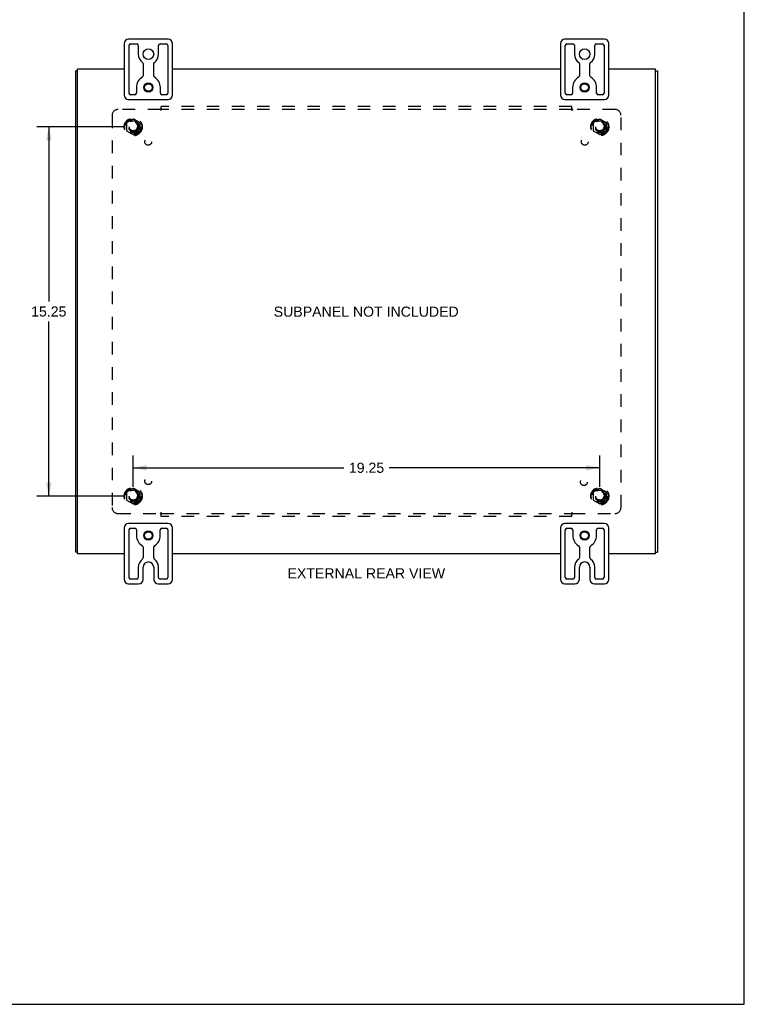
# Model space of a CAD drawing. Header units: inches. Extents: x 0 to 94.4, y 0 to 61.1.
# Tile 6 of 6: x 64.5 to 94.4, y 0 to 40.7. Entities that reach past the tile are written whole.
import ezdxf

# ---------------------------------------------------------------- set-up
doc = ezdxf.new("R2010")
doc.units = ezdxf.units.IN
doc.header["$LTSCALE"] = 5.194444
doc.header["$MEASUREMENT"] = 0
doc.linetypes.add('HIDDEN', pattern=[0.2, 0.1, -0.1])
doc.layers.get('0').update_dxf_attribs({"linetype": 'CONTINUOUS'})
for name, color, linetype in [('DEFAULT_2', 8, 'HIDDEN'), ('DIMENSIONS', 7, 'CONTINUOUS'), ('SUBPANEL', 7, 'CONTINUOUS')]:
    doc.layers.add(name, color=color, linetype=linetype)
doc.styles.get("Standard").update_dxf_attribs({"font": 'arial.ttf'})
doc.dimstyles.new('DIMSTYLE_1', dxfattribs={"dimtxt": 0.416667, "dimasz": 0.555556, "dimexe": 0.09, "dimexo": 0.07, "dimgap": 0.0375, "dimtad": 0, "dimtih": 1, "dimtoh": 1, "dimzin": 4, "dimdsep": 46, "dimtxsty": 'Standard', "dimblk": '_FILLED', "dimblk1": '_FILLED', "dimblk2": '_FILLED', "dimcen": 0.09, "dimadec": 3, "dimazin": 1, "dimtfac": 1, "dimtdec": 3, "dimtofl": 0, "dimtmove": 0, "dimatfit": 3, "dimldrblk": '_FILLED', "dimfxl": 0, "dimtolj": 1, "dimtzin": 4, "dimarcsym": 0})

# ---------------------------------------------------------------- blocks, each defined once
blk = doc.blocks.new('_FILLED')
at = {"color": 0, "linetype": 'ByBlock'}
blk.add_solid([(0, 0), (-1, 0.2), (-1, -0.2)], dxfattribs=at)
blk = doc.blocks.new('*D10')
at = {"layer": 'DIMENSIONS', "color": 2, "linetype": 'Continuous'}
for p, q in [((68.844, 36.232), (65.248, 36.232)), ((65.748, 36.232), (65.748, 29.024)), ((65.748, 20.982), (65.748, 28.191)), ((68.844, 20.982), (65.248, 20.982))]:
    blk.add_line(p, q, dxfattribs=at)
at = {"layer": 'DIMENSIONS', "color": 2, "linetype": 'Continuous', "xscale": 0.5555555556, "yscale": 0.5555555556, "zscale": 0.5555555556}
for p, rotation in [((65.748, 36.232), 90), ((65.748, 20.982), 270)]:
    blk.add_blockref('_FILLED', p, dxfattribs=dict(at, rotation=rotation))
at = {"layer": 'DIMENSIONS', "color": 2, "linetype": 'Continuous', "insert": (65.748, 28.816), "char_height": 0.4167, "width": 1.45601, "attachment_point": 2, "line_spacing_factor": 0.9}
blk.add_mtext('15.25', dxfattribs=at)
blk = doc.blocks.new('*D11')
at = {"layer": 'DIMENSIONS', "color": 2, "linetype": 'Continuous'}
for p, q in [((69.233, 21.371), (69.233, 22.655)), ((88.483, 21.371), (88.483, 22.655)), ((69.233, 22.155), (77.921, 22.155)), ((88.483, 22.155), (79.794, 22.155))]:
    blk.add_line(p, q, dxfattribs=at)
at = {"layer": 'DIMENSIONS', "color": 2, "linetype": 'Continuous', "xscale": 0.5555555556, "yscale": 0.5555555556, "zscale": 0.5555555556, "rotation": 180}
blk.add_blockref('_FILLED', (69.233, 22.155), dxfattribs=at)
at = {"layer": 'DIMENSIONS', "color": 2, "linetype": 'Continuous', "xscale": 0.5555555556, "yscale": 0.5555555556, "zscale": 0.5555555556}
blk.add_blockref('_FILLED', (88.483, 22.155), dxfattribs=at)
at = {"layer": 'DIMENSIONS', "color": 2, "linetype": 'Continuous', "insert": (78.858, 22.363), "char_height": 0.4167, "width": 1.45601, "attachment_point": 2, "line_spacing_factor": 0.9}
blk.add_mtext('19.25', dxfattribs=at)

msp = doc.modelspace()

# ---------------------------------------------------------------- linework, layer by layer
at = {"color": 7, "linetype": 'Continuous'}
for p, q in [((94.444, 0), (94.444, 61.111)), ((70.673, 39.857), (69.043, 39.857)), ((88.673, 39.857), (87.043, 39.857)), ((68.858, 39.672), (68.858, 37.542)), ((69.058, 37.62), (69.058, 39.595)), ((69.12, 39.657), (69.376, 39.657)), ((69.439, 39.595), (69.439, 39.232)), ((70.277, 39.232), (70.277, 39.595)), ((70.339, 39.657), (70.595, 39.657)), ((70.658, 39.595), (70.658, 37.62)), ((70.858, 37.542), (70.858, 39.672)), ((86.858, 39.672), (86.858, 37.542)), ((87.058, 37.62), (87.058, 39.595)), ((87.12, 39.657), (87.376, 39.657)), ((87.439, 39.595), (87.439, 39.232)), ((88.277, 39.232), (88.277, 39.595)), ((88.339, 39.657), (88.595, 39.657)), ((88.658, 39.595), (88.658, 37.62)), ((88.858, 37.542), (88.858, 39.672)), ((69.639, 38.842), (69.639, 38.339)), ((70.077, 38.339), (70.077, 38.842)), ((87.639, 38.842), (87.639, 38.339)), ((88.077, 38.339), (88.077, 38.842)), ((66.933, 38.544), (66.858, 38.544)), ((90.783, 38.544), (90.858, 38.544)), ((69.363, 37.857), (69.363, 37.62)), ((70.353, 37.62), (70.353, 37.857)), ((87.363, 37.857), (87.363, 37.62)), ((88.353, 37.62), (88.353, 37.857)), ((69.3, 37.557), (69.12, 37.557)), ((70.595, 37.557), (70.415, 37.557)), ((87.3, 37.557), (87.12, 37.557)), ((88.595, 37.557), (88.415, 37.557)), ((69.043, 37.357), (70.673, 37.357)), ((87.043, 37.357), (88.673, 37.357)), ((68.858, 19.672), (68.858, 17.542)), ((70.673, 19.857), (69.043, 19.857)), ((69.058, 17.62), (69.058, 19.595)), ((69.12, 19.657), (69.305, 19.657)), ((69.368, 19.595), (69.368, 19.357)), ((70.348, 19.357), (70.348, 19.595)), ((70.41, 19.657), (70.595, 19.657)), ((70.658, 19.595), (70.658, 17.62)), ((70.858, 17.542), (70.858, 19.672)), ((86.858, 19.672), (86.858, 17.542)), ((88.673, 19.857), (87.043, 19.857)), ((87.058, 17.62), (87.058, 19.595)), ((87.12, 19.657), (87.305, 19.657)), ((87.368, 19.595), (87.368, 19.357)), ((88.348, 19.357), (88.348, 19.595)), ((88.41, 19.657), (88.595, 19.657)), ((88.658, 19.595), (88.658, 17.62)), ((88.858, 17.542), (88.858, 19.672)), ((69.639, 18.882), (69.639, 18.436)), ((70.077, 18.436), (70.077, 18.882)), ((87.639, 18.882), (87.639, 18.436)), ((88.077, 18.436), (88.077, 18.882)), ((66.933, 18.67), (66.858, 18.67)), ((90.783, 18.67), (90.858, 18.67)), ((69.439, 18.045), (69.439, 17.62)), ((69.639, 17.542), (69.639, 18.045)), ((70.077, 18.045), (70.077, 17.542)), ((70.277, 17.62), (70.277, 18.045)), ((87.439, 18.045), (87.439, 17.62)), ((87.639, 17.542), (87.639, 18.045)), ((88.077, 18.045), (88.077, 17.542)), ((88.277, 17.62), (88.277, 18.045)), ((69.376, 17.557), (69.12, 17.557)), ((70.595, 17.557), (70.339, 17.557)), ((87.376, 17.557), (87.12, 17.557)), ((88.595, 17.557), (88.339, 17.557)), ((69.043, 17.357), (69.454, 17.357)), ((70.262, 17.357), (70.673, 17.357)), ((87.043, 17.357), (87.454, 17.357)), ((88.262, 17.357), (88.673, 17.357)), ((0, 0), (94.444, 0))]:
    msp.add_line(p, q, dxfattribs=at)
at = {"color": 3, "linetype": 'Continuous'}
for p, q in [((66.858, 18.67), (66.858, 38.544)), ((66.933, 18.607), (66.933, 38.607)), ((68.858, 38.607), (66.933, 38.607)), ((86.858, 38.607), (70.858, 38.607)), ((90.783, 38.607), (88.858, 38.607)), ((90.783, 18.607), (90.783, 38.607)), ((90.858, 38.544), (90.858, 18.67)), ((68.858, 18.607), (66.933, 18.607)), ((86.858, 18.607), (70.858, 18.607)), ((90.783, 18.607), (88.858, 18.607))]:
    msp.add_line(p, q, dxfattribs=at)
at = {"color": 7, "linetype": 'Continuous'}
for centre, radius in [((69.858, 39.232), 0.219), ((87.858, 39.232), 0.219), ((69.858, 37.857), 0.188), ((69.858, 37.857), 0.156), ((87.858, 37.857), 0.188), ((87.858, 37.857), 0.156), ((69.858, 19.357), 0.188), ((87.858, 19.357), 0.188), ((69.858, 19.357), 0.156), ((87.858, 19.357), 0.156)]:
    msp.add_circle(centre, radius, dxfattribs=at)
for centre, radius, start, end in [((69.043, 39.672), 0.185, 90, 180), ((70.673, 39.672), 0.185, 0, 90), ((87.043, 39.672), 0.185, 90, 180), ((88.673, 39.672), 0.185, 0, 90), ((69.12, 39.595), 0.0625, 90, 180), ((69.376, 39.595), 0.0625, 360, 90), ((70.339, 39.595), 0.0625, 90, 180), ((70.595, 39.595), 0.0625, 360, 90), ((87.12, 39.595), 0.0625, 90, 180), ((87.376, 39.595), 0.0625, 360, 90), ((88.339, 39.595), 0.0625, 90, 180), ((88.595, 39.595), 0.0625, 360, 90), ((69.858, 39.232), 0.419, 180, 234.223), ((69.858, 39.232), 0.419, 305.777, 360), ((87.858, 39.232), 0.419, 180, 234.223), ((87.858, 39.232), 0.419, 305.777, 360), ((69.576, 38.842), 0.0625, 0, 54.223), ((70.139, 38.842), 0.0625, 125.777, 180), ((87.576, 38.842), 0.0625, 0, 54.223), ((88.139, 38.842), 0.0625, 125.777, 180), ((69.858, 37.857), 0.495, 120.3269, 180), ((69.576, 38.339), 0.0625, 300.3269, 0), ((70.139, 38.339), 0.0625, 180, 239.6731), ((69.858, 37.857), 0.495, 0, 59.6731), ((87.858, 37.857), 0.495, 120.3269, 180), ((87.576, 38.339), 0.0625, 300.3269, 0), ((88.139, 38.339), 0.0625, 180, 239.6731), ((87.858, 37.857), 0.495, 0, 59.6731), ((69.043, 37.542), 0.185, 180, 270), ((69.12, 37.62), 0.0625, 180, 270), ((69.3, 37.62), 0.0625, 270, 0), ((70.415, 37.62), 0.0625, 180, 270), ((70.595, 37.62), 0.0625, 270, 0), ((70.673, 37.542), 0.185, 270, 360), ((87.043, 37.542), 0.185, 180, 270), ((87.12, 37.62), 0.0625, 180, 270), ((87.3, 37.62), 0.0625, 270, 0), ((88.415, 37.62), 0.0625, 180, 270), ((88.595, 37.62), 0.0625, 270, 0), ((88.673, 37.542), 0.185, 270, 360), ((69.043, 19.672), 0.185, 90, 180), ((69.12, 19.595), 0.0625, 90, 180), ((69.305, 19.595), 0.0625, 360, 90), ((70.41, 19.595), 0.0625, 90, 180), ((70.595, 19.595), 0.0625, 360, 90), ((70.673, 19.672), 0.185, 0, 90), ((87.043, 19.672), 0.185, 90, 180), ((87.12, 19.595), 0.0625, 90, 180), ((87.305, 19.595), 0.0625, 360, 90), ((88.41, 19.595), 0.0625, 90, 180), ((88.595, 19.595), 0.0625, 360, 90), ((88.673, 19.672), 0.185, 0, 90), ((69.858, 19.357), 0.49, 180, 239.3693), ((69.858, 19.357), 0.49, 300.6307, 360), ((87.858, 19.357), 0.49, 180, 239.3693), ((87.858, 19.357), 0.49, 300.6307, 360), ((69.576, 18.882), 0.0625, 360, 59.3693), ((70.139, 18.882), 0.0625, 120.6307, 180), ((87.576, 18.882), 0.0625, 360, 59.3693), ((88.139, 18.882), 0.0625, 120.6307, 180), ((69.858, 18.045), 0.419, 125.777, 180), ((69.576, 18.436), 0.0625, 305.777, 360), ((70.139, 18.436), 0.0625, 180, 234.223), ((69.858, 18.045), 0.419, 0, 54.223), ((87.858, 18.045), 0.419, 125.777, 180), ((87.576, 18.436), 0.0625, 305.777, 360), ((88.139, 18.436), 0.0625, 180, 234.223), ((87.858, 18.045), 0.419, 0, 54.223), ((69.858, 18.045), 0.219, 0, 180), ((87.858, 18.045), 0.219, 0, 180), ((69.043, 17.542), 0.185, 180, 270), ((69.12, 17.62), 0.0625, 180, 270), ((69.376, 17.62), 0.0625, 270, 0), ((69.454, 17.542), 0.185, 270, 360), ((70.262, 17.542), 0.185, 180, 270), ((70.339, 17.62), 0.0625, 180, 270), ((70.595, 17.62), 0.0625, 270, 0), ((70.673, 17.542), 0.185, 270, 360), ((87.043, 17.542), 0.185, 180, 270), ((87.12, 17.62), 0.0625, 180, 270), ((87.376, 17.62), 0.0625, 270, 0), ((87.454, 17.542), 0.185, 270, 360), ((88.262, 17.542), 0.185, 180, 270), ((88.339, 17.62), 0.0625, 180, 270), ((88.595, 17.62), 0.0625, 270, 0), ((88.673, 17.542), 0.185, 270, 360)]:
    msp.add_arc(centre, radius, start, end, dxfattribs=at)
at = {"layer": 'DEFAULT_2', "color": 8, "linetype": 'HIDDEN'}
for p, q in [((68.955, 36.387), (68.955, 36.078)), ((69.228, 36.55), (68.96, 36.395)), ((69.505, 36.395), (69.238, 36.55)), ((69.51, 36.387), (69.51, 36.078)), ((88.205, 36.387), (88.205, 36.078)), ((88.478, 36.55), (88.21, 36.395)), ((88.755, 36.395), (88.488, 36.55)), ((88.76, 36.387), (88.76, 36.078)), ((68.96, 36.069), (69.228, 35.915)), ((69.238, 35.915), (69.505, 36.069)), ((88.21, 36.069), (88.478, 35.915)), ((88.488, 35.915), (88.755, 36.069)), ((69.228, 21.3), (68.96, 21.145)), ((69.505, 21.145), (69.238, 21.3)), ((88.478, 21.3), (88.21, 21.145)), ((88.755, 21.145), (88.488, 21.3)), ((68.955, 21.137), (68.955, 20.828)), ((68.96, 20.819), (69.228, 20.665)), ((69.238, 20.665), (69.505, 20.819)), ((69.51, 21.137), (69.51, 20.828)), ((88.205, 21.137), (88.205, 20.828)), ((88.21, 20.819), (88.478, 20.665)), ((88.488, 20.665), (88.755, 20.819)), ((88.76, 21.137), (88.76, 20.828))]:
    msp.add_line(p, q, dxfattribs=at)
for centre, radius in [((69.233, 36.232), 0.372), ((88.483, 36.232), 0.372), ((69.233, 36.232), 0.356), ((69.233, 36.232), 0.312), ((69.233, 36.232), 0.204), ((69.233, 36.232), 0.188), ((69.233, 36.232), 0.183), ((69.233, 36.232), 0.165), ((88.483, 36.232), 0.356), ((88.483, 36.232), 0.312), ((88.483, 36.232), 0.204), ((88.483, 36.232), 0.188), ((88.483, 36.232), 0.183), ((88.483, 36.232), 0.165), ((69.233, 20.982), 0.372), ((69.233, 20.982), 0.356), ((69.233, 20.982), 0.312), ((69.233, 20.982), 0.204), ((69.233, 20.982), 0.188), ((69.233, 20.982), 0.183), ((69.233, 20.982), 0.165), ((88.483, 20.982), 0.372), ((88.483, 20.982), 0.356), ((88.483, 20.982), 0.312), ((88.483, 20.982), 0.204), ((88.483, 20.982), 0.188), ((88.483, 20.982), 0.183), ((88.483, 20.982), 0.165)]:
    msp.add_circle(centre, radius, dxfattribs=at)
for centre, start, end in [((68.965, 36.387), 120.012, 179.9887), ((69.233, 36.541), 60.0127, 119.9883), ((69.5, 36.387), 0.0124, 59.9892), ((88.215, 36.387), 120.012, 179.9887), ((88.483, 36.541), 60.0127, 119.9883), ((88.75, 36.387), 0.0124, 59.9892), ((68.965, 36.078), 180.0124, 239.9892), ((69.233, 35.923), 240.0127, 299.9883), ((69.5, 36.078), 300.012, 359.9887), ((88.215, 36.078), 180.0124, 239.9892), ((88.483, 35.923), 240.0127, 299.9883), ((88.75, 36.078), 300.012, 359.9887), ((68.965, 21.137), 120.012, 179.9887), ((69.233, 21.291), 60.0127, 119.9883), ((69.5, 21.137), 0.0124, 59.9892), ((88.215, 21.137), 120.012, 179.9887), ((88.483, 21.291), 60.0127, 119.9883), ((88.75, 21.137), 0.0124, 59.9892), ((68.965, 20.828), 180.0124, 239.9892), ((69.5, 20.828), 300.012, 359.9887), ((88.215, 20.828), 180.0124, 239.9892), ((88.75, 20.828), 300.012, 359.9887), ((69.233, 20.673), 240.0127, 299.9883), ((88.483, 20.673), 240.0127, 299.9883)]:
    msp.add_arc(centre, 0.01, start, end, dxfattribs=at)
at = {"layer": 'SUBPANEL', "color": 8, "linetype": 'HIDDEN'}
for p, q in [((70.389, 36.91), (70.389, 37.076)), ((87.326, 37.076), (70.389, 37.076)), ((87.326, 36.91), (87.326, 37.076)), ((68.358, 36.701), (68.358, 20.514)), ((70.353, 36.951), (68.608, 36.951)), ((70.366, 36.932), (70.363, 36.938)), ((87.326, 36.951), (70.389, 36.951)), ((87.359, 36.953), (87.362, 36.951)), ((89.108, 36.951), (87.362, 36.951)), ((89.358, 20.514), (89.358, 36.701)), ((68.608, 20.264), (70.353, 20.264)), ((70.356, 20.261), (70.353, 20.264)), ((70.389, 20.139), (70.389, 20.304)), ((70.389, 20.264), (87.326, 20.264)), ((87.326, 20.139), (70.389, 20.139)), ((87.326, 20.139), (87.326, 20.304)), ((87.349, 20.282), (87.352, 20.277)), ((87.362, 20.264), (89.108, 20.264))]:
    msp.add_line(p, q, dxfattribs=at)
for points in [[(70.364, 36.963), (70.363, 36.961), (70.361, 36.959), (70.36, 36.958), (70.358, 36.956), (70.357, 36.955), (70.356, 36.953), (70.353, 36.951)], [(70.363, 36.938), (70.361, 36.94), (70.36, 36.942), (70.359, 36.944), (70.358, 36.945), (70.357, 36.947), (70.355, 36.949), (70.354, 36.95), (70.353, 36.951)], [(70.372, 36.97), (70.368, 36.966), (70.364, 36.963)], [(70.389, 36.91), (70.387, 36.911), (70.386, 36.911), (70.385, 36.912), (70.383, 36.913), (70.382, 36.913), (70.381, 36.914), (70.38, 36.915), (70.379, 36.916), (70.377, 36.917), (70.376, 36.918), (70.375, 36.919), (70.374, 36.921), (70.373, 36.922), (70.372, 36.924), (70.37, 36.925), (70.369, 36.927), (70.368, 36.929), (70.367, 36.93), (70.366, 36.932)], [(70.389, 36.99), (70.388, 36.988), (70.386, 36.986), (70.385, 36.984), (70.384, 36.983), (70.382, 36.981), (70.381, 36.98), (70.38, 36.978), (70.378, 36.977), (70.377, 36.975), (70.376, 36.974), (70.374, 36.972), (70.373, 36.971), (70.372, 36.97)], [(87.326, 36.99), (87.327, 36.988), (87.329, 36.986), (87.33, 36.984), (87.331, 36.983), (87.333, 36.981), (87.334, 36.98), (87.335, 36.978), (87.337, 36.977), (87.338, 36.975), (87.339, 36.974), (87.341, 36.972), (87.342, 36.971), (87.343, 36.97), (87.349, 36.964)], [(87.326, 36.91), (87.328, 36.911), (87.329, 36.911), (87.33, 36.912), (87.332, 36.913), (87.333, 36.913), (87.334, 36.914), (87.335, 36.915), (87.336, 36.916), (87.338, 36.917), (87.339, 36.918), (87.34, 36.919), (87.341, 36.921), (87.342, 36.922), (87.343, 36.924), (87.345, 36.925), (87.346, 36.927), (87.347, 36.929), (87.348, 36.93), (87.349, 36.932), (87.351, 36.936)], [(87.349, 36.964), (87.351, 36.963), (87.352, 36.961), (87.354, 36.959), (87.355, 36.958), (87.357, 36.956), (87.358, 36.955), (87.359, 36.953)], [(87.351, 36.936), (87.352, 36.938), (87.354, 36.94), (87.355, 36.942), (87.356, 36.944), (87.357, 36.945), (87.358, 36.947), (87.36, 36.949), (87.361, 36.95), (87.362, 36.951)], [(70.364, 20.279), (70.363, 20.277), (70.361, 20.275), (70.36, 20.273), (70.359, 20.271), (70.358, 20.269), (70.357, 20.268), (70.355, 20.266), (70.354, 20.265), (70.353, 20.264)], [(70.366, 20.25), (70.364, 20.252), (70.363, 20.254), (70.361, 20.255), (70.36, 20.257), (70.358, 20.258), (70.357, 20.26), (70.356, 20.261)], [(70.389, 20.304), (70.387, 20.304), (70.386, 20.303), (70.385, 20.303), (70.383, 20.302), (70.382, 20.301), (70.381, 20.301), (70.38, 20.3), (70.379, 20.299), (70.377, 20.298), (70.376, 20.296), (70.375, 20.295), (70.374, 20.294), (70.373, 20.292), (70.372, 20.291), (70.37, 20.289), (70.369, 20.288), (70.368, 20.286), (70.367, 20.284), (70.366, 20.282), (70.364, 20.279)], [(70.389, 20.225), (70.388, 20.227), (70.386, 20.228), (70.385, 20.23), (70.384, 20.232), (70.382, 20.233), (70.381, 20.235), (70.38, 20.237), (70.378, 20.238), (70.377, 20.239), (70.376, 20.241), (70.374, 20.242), (70.373, 20.244), (70.372, 20.245), (70.366, 20.25)], [(87.326, 20.304), (87.328, 20.304), (87.329, 20.303), (87.33, 20.303), (87.332, 20.302), (87.333, 20.301), (87.334, 20.301), (87.335, 20.3), (87.336, 20.299), (87.338, 20.298), (87.339, 20.296), (87.34, 20.295), (87.341, 20.294), (87.342, 20.292), (87.343, 20.291), (87.345, 20.289), (87.346, 20.288), (87.347, 20.286), (87.348, 20.284), (87.349, 20.282)], [(87.326, 20.225), (87.327, 20.227), (87.329, 20.228), (87.33, 20.23), (87.331, 20.232), (87.333, 20.233), (87.334, 20.235), (87.335, 20.237), (87.337, 20.238), (87.338, 20.239), (87.339, 20.241), (87.341, 20.242), (87.342, 20.244), (87.343, 20.245)], [(87.343, 20.245), (87.347, 20.249), (87.351, 20.252)], [(87.351, 20.252), (87.352, 20.254), (87.354, 20.255), (87.355, 20.257), (87.357, 20.258), (87.358, 20.26), (87.359, 20.261), (87.362, 20.264)], [(87.352, 20.277), (87.354, 20.275), (87.355, 20.273), (87.356, 20.271), (87.357, 20.269), (87.358, 20.268), (87.36, 20.266), (87.361, 20.265), (87.362, 20.264)]]:
    msp.add_lwpolyline(points, dxfattribs=at)
for centre, radius in [((69.233, 36.232), 0.25), ((88.483, 36.232), 0.25), ((69.851, 35.614), 0.141), ((87.864, 35.614), 0.141), ((69.851, 21.601), 0.141), ((87.827, 21.562), 0.141), ((69.233, 20.982), 0.25), ((88.483, 20.982), 0.25)]:
    msp.add_circle(centre, radius, dxfattribs=at)
for centre, start, end in [((68.608, 36.701), 90, 180), ((89.108, 36.701), 0, 90), ((68.608, 20.514), 180, 270), ((89.108, 20.514), 270, 360)]:
    msp.add_arc(centre, 0.25, start, end, dxfattribs=at)

# ---------------------------------------------------------------- texts
at = {"layer": 'DIMENSIONS', "color": 2, "linetype": 'Continuous', "char_height": 0.41667, "attachment_point": 2, "line_spacing_factor": 0.9}
for s, insert, width in [('SUBPANEL NOT INCLUDED', (78.845, 28.81), 7.61927), ('EXTERNAL REAR VIEW', (78.849, 18.005), 6.48699)]:
    msp.add_mtext(s, dxfattribs=dict(at, insert=insert, width=width))

# ---------------------------------------------------------------- dimensions: what is measured, and where the dimension line sits
at = {"layer": 'DIMENSIONS', "color": 2, "linetype": 'Continuous'}
dim = msp.add_linear_dim(base=(65.748, 36.232), p1=(68.914, 20.982), p2=(68.914, 36.232), angle=90, dimstyle='DIMSTYLE_1', dxfattribs=at)
dim.commit()
dim.dimension.update_dxf_attribs({"geometry": '*D10', "text_midpoint": (65.768, 28.605), "dimtype": 160})
dim = msp.add_linear_dim(base=(88.483, 22.155), p1=(69.233, 21.301), p2=(88.483, 21.301), dimstyle='DIMSTYLE_1', dxfattribs=at)
dim.commit()
dim.dimension.update_dxf_attribs({"geometry": '*D11', "text_midpoint": (78.877, 22.153), "dimtype": 160})

doc.saveas('drawing.dxf')
